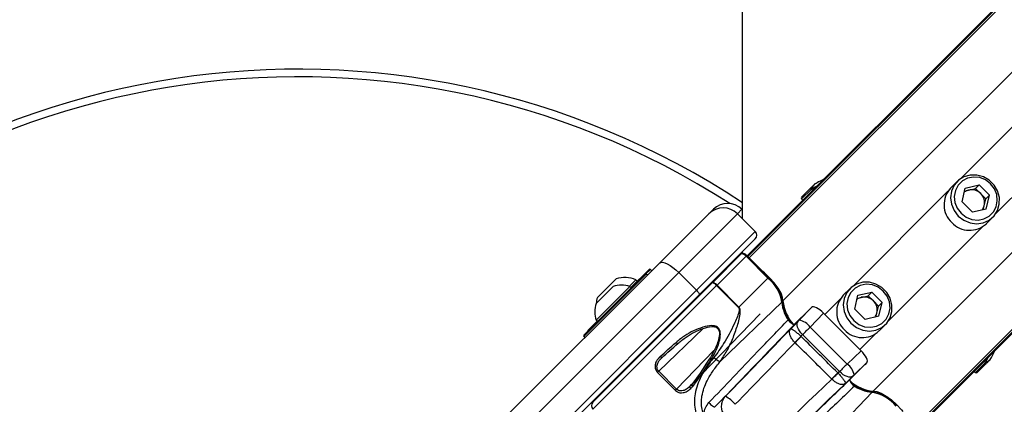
# Paper-space layout 'Surface Plate' of a CAD drawing. Header units: millimetres. Extents: x 2658 to 18042, y 1128 to 16227.
# Tile 31 of 64: x 3456 to 3846, y 10391 to 10544. Entities that reach past the tile are written whole.
import ezdxf

# ---------------------------------------------------------------- set-up
doc = ezdxf.new("R2010")
doc.units = ezdxf.units.MM
doc.layers.add('COMPONENT_GEOMETRY', color=7, linetype='Continuous')
doc.styles.add('SLDTEXTSTYLE1', font='TXT', dxfattribs={"width": 0.75})
doc.dimstyles.new('SLDDIMSTYLE0', dxfattribs={"dimtxt": 100, "dimasz": 6.604, "dimexe": 0, "dimexo": 0.0625, "dimgap": 25, "dimtad": 0, "dimtih": 1, "dimtoh": 1, "dimdec": 0, "dimlfac": 0.5, "dimrnd": 1e-09, "dimzin": 12, "dimdsep": 46, "dimtxsty": 'SLDTEXTSTYLE1', "dimsah": 1, "dimcen": 0.09, "dimadec": 0, "dimazin": 3, "dimtfac": 1, "dimtdec": 0, "dimtofl": 0, "dimtmove": 0, "dimatfit": 3, "dimfxl": 1, "dimfrac": 2, "dimtolj": 1, "dimtzin": 12, "dimarcsym": 0})

# ---------------------------------------------------------------- blocks, each defined once
blk = doc.blocks.new('_D_7')
at = {"layer": 'COMPONENT_GEOMETRY', "color": 7, "ltscale": 2}
for p, q in [((8879.1, 12946.13), (8879.1, 8407.68)), ((3245.77, 10201.36), (3245.77, 8407.68)), ((3245.77, 8414.03), (5914.66, 8414.03)), ((8879.1, 8414.03), (6210.21, 8414.03))]:
    blk.add_line(p, q, dxfattribs=at)
for points in [[(3245.77, 8414.03), (3252.37, 8413.02), (3252.37, 8415.05)], [(8879.1, 8414.03), (8872.5, 8415.05), (8872.5, 8413.02)]]:
    blk.add_solid(points, dxfattribs=at)
at = {"layer": 'COMPONENT_GEOMETRY', "color": 7, "ltscale": 2, "insert": (5914.66, 8463.56), "char_height": 100, "attachment_point": 1, "style": 'SLDTEXTSTYLE1'}
blk.add_mtext('2817', dxfattribs=at)

psp = doc.layouts.new('Surface Plate')

# ---------------------------------------------------------------- linework, layer by layer
at = {"color": 8, "linetype": 'Continuous', "lineweight": 25, "ltscale": 2}
for p, q in [((3744.66, 10449.12), (4955.3, 11659.75)), ((3758.09, 10432), (4972.74, 11646.65)), ((3793.87, 10396.22), (5008.52, 11610.87)), ((3810.99, 10382.79), (5021.35, 11593.15)), ((3744.16, 10449.62), (4729.79, 11435.25)), ((3811.49, 10382.29), (4801.98, 11372.78)), ((3828.4, 10480.46), (4663.35, 11315.4)), ((3842.33, 10466.53), (4677.27, 11301.48)), ((3765.47, 10472.49), (3769.22, 10476.24)), ((3785.87, 10437.93), (3823.48, 10475.54)), ((3741.84, 10468.36), (3740.06, 10466.58)), ((3799.8, 10424), (3837.41, 10461.61)), ((3743.46, 10449.75), (3743.74, 10450.04)), ((3703.93, 10442.61), (3679.18, 10417.86)), ((3705.57, 10444.53), (3703.75, 10442.71)), ((3752.14, 10441.07), (3752.42, 10441.36)), ((3682.77, 10389.06), (3731.79, 10438.09)), ((3774.64, 10426.69), (3780.95, 10433.01)), ((3708.83, 10404.16), (3726.44, 10421.09)), ((3788.56, 10412.77), (3794.87, 10419.08)), ((3730.72, 10412.34), (3715.96, 10397.02)), ((3834.36, 10403.61), (3838.11, 10407.35)), ((3721.2, 10398.11), (3722.02, 10398.97))]:
    psp.add_line(p, q, dxfattribs=at)
at = {"color": 7, "linetype": 'Continuous', "lineweight": 25, "ltscale": 2}
for p, q in [((3743.88, 10449.9), (4714, 11420.01)), ((3811.77, 10382.02), (4033.9, 10604.14)), ((3769.04, 10476.75), (3765.48, 10473.19)), ((3770.77, 10478.4), (3770.74, 10478.38)), ((3827.14, 10479.41), (3824.53, 10476.8)), ((3829.05, 10471.33), (3830.35, 10476.78)), ((3830.35, 10476.78), (3835.8, 10478.08)), ((3831.63, 10475.98), (3834.35, 10476.64)), ((3834.35, 10476.64), (3835.8, 10478.08)), ((3836.43, 10474.56), (3834.35, 10476.64)), ((3839.95, 10473.93), (3835.8, 10478.08)), ((3765.47, 10472.49), (3765.97, 10471.98)), ((3830.07, 10475.61), (3831.63, 10475.98)), ((3838.5, 10472.48), (3836.43, 10474.56)), ((3837.85, 10469.76), (3838.5, 10472.48)), ((3838.5, 10472.48), (3839.95, 10473.93)), ((3838.65, 10468.48), (3839.95, 10473.93)), ((3728.75, 10466.58), (3730.53, 10468.36)), ((3741.88, 10468.32), (3741.84, 10468.36)), ((3829.05, 10471.33), (3833.2, 10467.18)), ((3838.65, 10468.48), (3833.2, 10467.18)), ((3837.48, 10468.2), (3837.85, 10469.76)), ((3709.21, 10447.04), (3728.75, 10466.58)), ((3740.06, 10466.58), (3716.8, 10443.32)), ((3747.13, 10459.51), (3740.06, 10466.58)), ((3838.67, 10462.66), (3841.28, 10465.27)), ((3723.87, 10436.24), (3747.13, 10459.51)), ((3747.13, 10456.68), (3724.8, 10434.35)), ((3741.57, 10450.69), (3730.1, 10439.23)), ((3731.98, 10438.27), (3743.46, 10449.75)), ((3741.88, 10451.43), (3741.88, 10450.88)), ((3752.14, 10441.07), (3743.46, 10449.75)), ((3752.42, 10441.36), (3743.74, 10450.04)), ((3649.23, 10387.06), (3709.21, 10447.04)), ((3716.8, 10443.32), (3656.82, 10383.34)), ((3679.18, 10418.42), (3703.36, 10442.61)), ((3697.85, 10437.38), (3705, 10444.53)), ((3704.35, 10442.18), (3703.93, 10442.61)), ((3706.14, 10443.97), (3705.57, 10444.53)), ((3723.87, 10436.24), (3716.8, 10443.32)), ((3740.66, 10429.59), (3752.14, 10441.07)), ((3730.04, 10439.17), (3682.77, 10391.89)), ((3684.01, 10424.34), (3697.45, 10437.77)), ((3684.02, 10431.05), (3690.74, 10437.76)), ((3684.53, 10433.4), (3691.96, 10440.82)), ((3697.24, 10437.84), (3699.8, 10440.4)), ((3697.99, 10437.23), (3697.45, 10437.77)), ((3700.34, 10439.87), (3699.8, 10440.4)), ((3730.1, 10439.23), (3730.04, 10439.17)), ((3731.79, 10438.09), (3731.98, 10438.27)), ((3731.79, 10438.09), (3740.47, 10429.41)), ((3740.66, 10429.59), (3731.98, 10438.27)), ((3663.89, 10376.27), (3723.87, 10436.24)), ((3724.8, 10434.35), (3664.82, 10374.37)), ((3784.61, 10436.88), (3782, 10434.27)), ((3786.51, 10428.79), (3787.81, 10434.25)), ((3787.54, 10433.08), (3789.09, 10433.45)), ((3787.81, 10434.25), (3793.27, 10435.55)), ((3789.09, 10433.45), (3791.82, 10434.1)), ((3791.82, 10434.1), (3793.27, 10435.55)), ((3793.9, 10432.03), (3791.82, 10434.1)), ((3797.42, 10431.4), (3793.27, 10435.55)), ((3733.21, 10407.99), (3757.68, 10431.6)), ((3740.66, 10429.59), (3740.47, 10429.41)), ((3764.54, 10424.42), (3769.42, 10429.47)), ((3769.42, 10429.47), (3768.56, 10428.61)), ((3795.97, 10429.95), (3793.9, 10432.03)), ((3795.32, 10427.22), (3795.97, 10429.95)), ((3795.97, 10429.95), (3797.42, 10431.4)), ((3796.12, 10425.95), (3797.42, 10431.4)), ((3713.33, 10422.6), (3719.01, 10428.28)), ((3722, 10398.93), (3749, 10426.96)), ((3768.62, 10428.67), (3762.72, 10422.77)), ((3774.17, 10427.16), (3768.87, 10421.67)), ((3774.17, 10427.16), (3789.03, 10412.3)), ((3786.51, 10428.79), (3790.66, 10424.64)), ((3796.12, 10425.95), (3790.66, 10424.64)), ((3794.95, 10425.67), (3795.32, 10427.22)), ((3680.82, 10420.35), (3684.41, 10423.94)), ((3684.01, 10424.34), (3684.55, 10423.8)), ((3713.4, 10422.53), (3713.19, 10422.74)), ((3713.4, 10422.53), (3713.19, 10422.74)), ((3715.12, 10424.38), (3714.97, 10424.52)), ((3715.12, 10424.38), (3714.97, 10424.52)), ((3761.14, 10420.92), (3764.05, 10423.91)), ((3768.87, 10421.67), (3783.54, 10407)), ((3796.14, 10420.13), (3798.75, 10422.74)), ((3679.18, 10417.86), (3679.6, 10417.43)), ((3765.87, 10418.66), (3765.22, 10417.99)), ((3765.22, 10417.99), (3765.28, 10417.93)), ((3780.53, 10404), (3765.87, 10418.66)), ((3762.87, 10415.51), (3762.84, 10415.53)), ((3783.54, 10407), (3789.03, 10412.3)), ((3697.07, 10406.34), (3699.19, 10408.45)), ((3699.05, 10408.6), (3699.26, 10408.38)), ((3699.05, 10408.6), (3699.26, 10408.38)), ((3727.82, 10407.31), (3725.33, 10403.38)), ((3725.77, 10402.79), (3728.31, 10406.71)), ((3790.55, 10406.76), (3784.64, 10400.85)), ((3791.34, 10407.55), (3786.29, 10402.67)), ((3791.34, 10407.55), (3790.49, 10406.7)), ((3838.62, 10407.17), (3835.06, 10403.61)), ((3840.24, 10408.86), (3840.42, 10409.18)), ((3708.83, 10404.16), (3708.36, 10403.7)), ((3708.36, 10403.7), (3715.5, 10396.56)), ((3715.96, 10397.02), (3708.83, 10404.16)), ((3725.33, 10403.38), (3722, 10398.93)), ((3722.36, 10398.16), (3725.77, 10402.79)), ((3779.82, 10403.49), (3779.91, 10403.4)), ((3779.91, 10403.4), (3780.53, 10404)), ((3785.78, 10402.18), (3782.84, 10399.32)), ((3833.85, 10404.1), (3834.36, 10403.61)), ((3777.45, 10401.01), (3777.4, 10401.06)), ((3715.5, 10396.56), (3715.96, 10397.02)), ((3735.33, 10394.21), (3731.24, 10390.11)), ((3769.86, 10371.34), (3793.47, 10395.81))]:
    psp.add_line(p, q, dxfattribs=at)
at = {"color": 7, "linetype": 'Continuous', "lineweight": 25, "ltscale": 2, "flags": 128}
for points in [[(3741.97, 12948.67), (3741.95, 11667.47), (3741.88, 10464.75)], [(3827.56, 10465.69), (3829.72, 10464.03), (3832.21, 10462.99), (3834.84, 10462.64), (3837.43, 10463), (3839.78, 10464.06), (3841.72, 10465.74), (3843.1, 10467.9), (3843.82, 10470.4), (3843.83, 10473.03), (3843.12, 10475.62), (3841.76, 10477.96), (3839.83, 10479.89), (3837.49, 10481.25), (3834.9, 10481.96), (3832.27, 10481.95), (3829.77, 10481.23), (3827.61, 10479.85), (3825.93, 10477.91), (3824.87, 10475.56), (3824.51, 10472.97), (3824.86, 10470.34), (3825.9, 10467.85), (3827.56, 10465.69)], [(3828.65, 10466.78), (3830.64, 10465.27), (3832.94, 10464.35), (3835.37, 10464.1), (3837.73, 10464.54), (3839.83, 10465.64), (3841.49, 10467.3), (3842.59, 10469.4), (3843.03, 10471.76), (3842.78, 10474.19), (3841.86, 10476.49), (3840.35, 10478.48), (3838.36, 10479.99), (3836.06, 10480.91), (3833.63, 10481.16), (3831.27, 10480.72), (3829.17, 10479.62), (3827.51, 10477.96), (3826.41, 10475.86), (3825.97, 10473.5), (3826.22, 10471.07), (3827.13, 10468.77), (3828.65, 10466.78)], [(3769.22, 10476.24), (3769.16, 10476.31), (3769.1, 10476.39), (3769.06, 10476.46), (3769.03, 10476.53), (3769.01, 10476.6), (3769.01, 10476.66), (3769.02, 10476.71), (3769.04, 10476.75)], [(3709.21, 10447.04), (3709.69, 10447.31), (3710.38, 10447.35), (3711.23, 10447.16), (3712.23, 10446.75), (3713.33, 10446.13), (3714.48, 10445.33), (3715.66, 10444.38), (3716.8, 10443.32)], [(3758.09, 10432), (3757.96, 10433.38), (3757.31, 10435.11), (3756.18, 10437.08), (3754.64, 10439.17), (3752.79, 10441.23), (3750.75, 10443.14), (3750.09, 10443.69)], [(3731.98, 10438.27), (3731.69, 10438.54), (3731.4, 10438.78), (3731.11, 10438.98), (3730.84, 10439.14), (3730.6, 10439.24), (3730.39, 10439.3), (3730.22, 10439.29), (3730.1, 10439.23)], [(3785.03, 10423.16), (3787.18, 10421.5), (3789.67, 10420.45), (3792.31, 10420.1), (3794.9, 10420.47), (3797.25, 10421.53), (3799.18, 10423.21), (3800.56, 10425.37), (3801.29, 10427.86), (3801.29, 10430.5), (3800.59, 10433.09), (3799.22, 10435.43), (3797.3, 10437.35), (3794.95, 10438.72), (3792.37, 10439.42), (3789.73, 10439.42), (3787.24, 10438.69), (3785.08, 10437.31), (3783.4, 10435.38), (3782.34, 10433.03), (3781.97, 10430.44), (3782.32, 10427.8), (3783.37, 10425.31), (3785.03, 10423.16)], [(3786.12, 10424.25), (3788.11, 10422.73), (3790.41, 10421.81), (3792.84, 10421.56), (3795.2, 10422.01), (3797.29, 10423.1), (3798.96, 10424.77), (3800.06, 10426.87), (3800.5, 10429.22), (3800.25, 10431.65), (3799.33, 10433.95), (3797.81, 10435.94), (3795.82, 10437.46), (3793.52, 10438.38), (3791.09, 10438.63), (3788.74, 10438.19), (3786.64, 10437.09), (3784.97, 10435.42), (3783.88, 10433.33), (3783.43, 10430.97), (3783.68, 10428.54), (3784.6, 10426.24), (3786.12, 10424.25)], [(3723.87, 10436.24), (3724.13, 10435.96), (3724.37, 10435.67), (3724.57, 10435.38), (3724.73, 10435.1), (3724.83, 10434.85), (3724.88, 10434.64), (3724.87, 10434.47), (3724.8, 10434.35)], [(3765.87, 10418.66), (3765.22, 10419.37), (3764.65, 10420.12), (3764.2, 10420.89), (3763.88, 10421.63), (3763.7, 10422.33), (3763.66, 10422.96), (3763.78, 10423.49), (3764.05, 10423.91)], [(3765.22, 10417.99), (3764.95, 10417.71), (3764.66, 10417.41), (3764.37, 10417.11), (3764.07, 10416.8), (3763.76, 10416.48), (3763.45, 10416.17), (3763.14, 10415.85), (3762.84, 10415.53)], [(3765.28, 10417.93), (3765, 10417.65), (3764.71, 10417.36), (3764.41, 10417.06), (3764.11, 10416.76), (3763.8, 10416.44), (3763.49, 10416.13), (3763.18, 10415.82), (3762.87, 10415.51)], [(3716.39, 10415.13), (3716.35, 10415.11), (3716.3, 10415.11), (3716.22, 10415.14), (3716.13, 10415.19), (3716.03, 10415.26), (3715.93, 10415.35), (3715.81, 10415.46), (3715.7, 10415.58)], [(3710.16, 10409.62), (3710.11, 10409.58), (3710.04, 10409.57), (3709.95, 10409.59), (3709.85, 10409.62), (3709.74, 10409.69), (3709.62, 10409.77), (3709.51, 10409.87), (3709.4, 10409.98)], [(3727.82, 10407.31), (3727.78, 10407.3), (3727.77, 10407.26), (3727.8, 10407.2), (3727.85, 10407.12), (3727.94, 10407.03), (3728.05, 10406.93), (3728.17, 10406.82), (3728.31, 10406.71)], [(3790.55, 10406.76), (3790.54, 10406.75), (3790.54, 10406.75), (3790.53, 10406.74), (3790.52, 10406.73), (3790.51, 10406.72), (3790.5, 10406.72), (3790.5, 10406.71), (3790.49, 10406.7)], [(3838.11, 10407.35), (3838.18, 10407.29), (3838.26, 10407.23), (3838.33, 10407.19), (3838.4, 10407.16), (3838.47, 10407.14), (3838.53, 10407.14), (3838.58, 10407.15), (3838.62, 10407.17)], [(3725.77, 10402.79), (3725.61, 10402.89), (3725.48, 10402.99), (3725.36, 10403.09), (3725.28, 10403.18), (3725.23, 10403.26), (3725.23, 10403.32), (3725.26, 10403.37), (3725.33, 10403.38)], [(3779.82, 10403.49), (3779.54, 10403.21), (3779.25, 10402.92), (3778.95, 10402.62), (3778.65, 10402.31), (3778.34, 10402), (3778.02, 10401.69), (3777.71, 10401.37), (3777.4, 10401.06)], [(3779.91, 10403.4), (3779.63, 10403.12), (3779.33, 10402.84), (3779.03, 10402.55), (3778.71, 10402.24), (3778.4, 10401.94), (3778.08, 10401.63), (3777.76, 10401.32), (3777.45, 10401.01)], [(3785.78, 10402.18), (3785.36, 10401.91), (3784.83, 10401.8), (3784.2, 10401.83), (3783.5, 10402.01), (3782.76, 10402.33), (3781.99, 10402.78), (3781.24, 10403.35), (3780.53, 10404)], [(3721.54, 10397.32), (3721.44, 10397.44), (3721.34, 10397.55), (3721.27, 10397.67), (3721.21, 10397.78), (3721.17, 10397.89), (3721.16, 10397.98), (3721.17, 10398.05), (3721.2, 10398.11)], [(3722.36, 10398.16), (3722.25, 10398.27), (3722.15, 10398.39), (3722.08, 10398.5), (3722.02, 10398.61), (3721.98, 10398.72), (3721.96, 10398.81), (3721.97, 10398.88), (3722, 10398.93)], [(3752.89, 10377.38), (3755.97, 10380.36), (3759.05, 10383.33), (3762.12, 10386.3), (3765.19, 10389.26), (3768.25, 10392.22), (3771.31, 10395.17), (3774.36, 10398.12), (3777.4, 10401.06)], [(3782.84, 10399.32), (3779.52, 10396.11), (3776.19, 10392.9), (3772.86, 10389.68), (3769.52, 10386.45), (3766.17, 10383.22), (3762.82, 10379.98), (3759.46, 10376.74), (3756.1, 10373.48)], [(3793.87, 10396.22), (3795.25, 10396.09), (3796.98, 10395.44), (3798.95, 10394.31), (3801.04, 10392.77), (3803.1, 10390.92), (3805.01, 10388.88), (3805.56, 10388.22)], [(3728.75, 10391.75), (3729.05, 10391.37), (3729.41, 10391.01), (3729.79, 10390.68), (3730.17, 10390.4), (3730.53, 10390.19), (3730.84, 10390.07), (3731.08, 10390.04), (3731.24, 10390.11)]]:
    psp.add_lwpolyline(points, dxfattribs=at)
at = {"color": 7, "linetype": 'Continuous', "lineweight": 25, "ltscale": 4}
for centre, radius, start, end in [((3565.77, 10203.9), 320, 56.5678, 225), ((3565.77, 10203.9), 317, 57.3009, 225), ((3770.72, 10478.04), 0.272, 112.0251, 134.8295), ((3831.6, 10470.16), 9.7, 136.7532, 226.7978), ((3832.75, 10470.96), 5.15, 44.3781, 102.5937), ((3765.83, 10472.84), 0.5, 135, 224), ((3832.69, 10471.52), 4.59, 103.34, 126.1805), ((3832.83, 10470.88), 5.15, 347.4063, 45.6219), ((3734.4, 10460.92), 8, 45, 135), ((3736.19, 10462.71), 8, 45, 135), ((3833.39, 10470.82), 4.59, 323.8195, 346.66), ((3832.03, 10469.73), 9.7, 223.2022, 313.2468), ((3745.72, 10458.09), 2, 315, 45), ((3695.32, 10430.04), 11.29, 66.6102, 107.2991), ((3703.64, 10442.32), 0.4, 45, 135), ((3705.29, 10444.25), 0.4, 45, 135), ((3742.3, 10428.96), 15.6, 9.7384, 50.9043), ((3743.09, 10429.88), 14.75, 9.7385, 50.904), ((3694.11, 10427.68), 10.63, 71.6616, 108.4591), ((3729.72, 10436.68), 2.5, 34.1345, 82.6475), ((3695.32, 10430.04), 11.29, 162.7009, 174.621), ((3789.06, 10427.62), 9.7, 136.7532, 226.7978), ((3790.15, 10428.98), 4.59, 103.3408, 126.1796), ((3790.22, 10428.43), 5.15, 44.3781, 102.5937), ((3694.11, 10427.68), 10.63, 161.5409, 198.3384), ((3757.32, 10431.97), 0.515, 313.9047, 52.2094), ((3774.16, 10433.97), 16.6, 185.5139, 221.8251), ((3774.09, 10433.56), 16.07, 185.554, 222.0631), ((3790.29, 10428.35), 5.15, 347.4063, 45.6219), ((3719.72, 10427.57), 1, 109.1581, 135), ((3790.85, 10428.28), 4.59, 323.8204, 346.6592), ((3763.19, 10417.51), 7.04, 36.2314, 78.9264), ((3679.46, 10418.14), 0.4, 135, 225), ((3681.1, 10420.07), 0.4, 135, 195), ((3789.49, 10427.19), 9.7, 223.2022, 313.2468), ((3697.78, 10405.63), 1, 135, 160.8419), ((3737.06, 10416.69), 9.51, 228.1574, 246.0795), ((3779.38, 10401.32), 7.04, 11.0736, 53.7686), ((3839.91, 10408.85), 0.272, 315.1705, 337.9749), ((3834.71, 10403.97), 0.5, 226, 315), ((3795.43, 10412.23), 16.08, 227.9062, 264.4409), ((3795.82, 10412.18), 16.49, 228.5081, 264.5421), ((3727.23, 10380.42), 16, 41.5755, 59.5637), ((3793.84, 10395.45), 0.515, 37.7906, 136.0953), ((3790.83, 10380.43), 15.6, 39.0957, 80.2616), ((3791.75, 10381.23), 14.75, 39.096, 80.2615), ((3684.18, 10390.48), 2, 135, 225)]:
    psp.add_arc(centre, radius, start, end, dxfattribs=at)
at = {"color": 8, "linetype": 'Continuous', "lineweight": 25, "ltscale": 4}
for centre, radius, start, end in [((3771.08, 10432.32), 13.43, 183.0623, 220.1628), ((3794.41, 10409.65), 13.87, 231.6419, 266.1262)]:
    psp.add_arc(centre, radius, start, end, dxfattribs=at)
at = {"color": 7, "linetype": 'Continuous', "lineweight": 25, "ltscale": 4}
for centre, major_axis, ratio, start_param, end_param in [((3742.98, 10449.28), (-1.41, 1.41), 0.336637, 4.712389, 6.283185), ((3772.96, 10425.93), (-3.53, 3.54), 0.344879, 4.715168, 6.283824), ((3715.86, 10376.72), (226.11, 233.7), 0.005671, 4.941789, 4.942062), ((3764.39, 10424.27), (0.695, 0.719), 0.005673, 4.188182, 4.920396), ((3767.99, 10420.79), (4.23, 4.25), 0.000946, 4.188273, 4.920487), ((3715.86, 10376.72), (226.11, 233.7), 0.005671, 4.792781, 4.908167), ((17147.15, -3501.6), (-17804.88, 18161.45), 0.011404, 5.573167, 5.574404), ((3723.71, 10427.32), (41.18, 38.02), 0.058799, 4.303623, 4.462721), ((3724.25, 10426.73), (40.61, 37.45), 0.059649, 4.303691, 4.462789), ((3719.45, 10373.24), (229.7, 237.18), 0.005499, 4.792789, 4.896869), ((17145.38, -3503.37), (-17803.07, 18163.17), 0.011234, 5.573169, 5.574406), ((3787.8, 10411.09), (3.54, -3.53), 0.344879, 6.282547, 7.851202), ((3782.66, 10406.12), (4.25, 4.23), 0.000946, 1.362699, 2.094912), ((3786.14, 10402.52), (0.719, 0.695), 0.005673, 1.36279, 2.095003), ((3736.58, 10414.43), (38.39, 39.67), 0.00596, 4.294104, 4.316765), ((3737.15, 10413.88), (38.96, 40.24), 0.005875, 4.294107, 4.316768)]:
    psp.add_ellipse(centre, major_axis=major_axis, ratio=ratio, start_param=start_param, end_param=end_param, dxfattribs=at)
at = {"color": 7, "linetype": 'Continuous', "lineweight": 25, "ltscale": 2}
for points, knots in [([(3774.23, 10480.24), (3774.12, 10480.19), (3773.28, 10479.78), (3772.07, 10479.13), (3771.07, 10478.57), (3770.77, 10478.4)], [0, 0, 0, 0, 0.0905914, 0.7268412, 1, 1, 1, 1]), ([(3770.53, 10478.24), (3770.51, 10478.22), (3770.46, 10478.17), (3770.26, 10477.97), (3769.8, 10477.51), (3769.37, 10477.07), (3769.08, 10476.79), (3769.04, 10476.75)], [0, 0, 0, 0, 0.045359, 0.125636, 0.375674, 0.924104, 1, 1, 1, 1]), ([(3769.22, 10476.24), (3769.25, 10476.29), (3769.43, 10476.55), (3769.7, 10476.96), (3770.03, 10477.45), (3770.25, 10477.78), (3770.42, 10478.02), (3770.54, 10478.2), (3770.6, 10478.27), (3770.62, 10478.3)], [0, 0, 0, 0, 0.070098, 0.395113, 0.587114, 0.731038, 0.841655, 0.936352, 1, 1, 1, 1]), ([(3770.75, 10478.39), (3770.75, 10478.39), (3770.67, 10478.35), (3770.6, 10478.29), (3770.53, 10478.24)], [0, 0, 0, 0, 0.028672, 1, 1, 1, 1]), ([(3770.62, 10478.3), (3770.66, 10478.33), (3770.7, 10478.37), (3770.75, 10478.39), (3770.75, 10478.39)], [0, 0, 0, 0, 0.9715, 1, 1, 1, 1]), ([(3743.74, 10450.04), (3743.61, 10450.16), (3743.31, 10450.44), (3742.78, 10450.78), (3742.31, 10450.95), (3741.85, 10450.9), (3741.66, 10450.76), (3741.57, 10450.69)], [0, 0, 0, 0, 0.18458, 0.427061, 0.715565, 0.862317, 1, 1, 1, 1]), ([(3740.47, 10429.41), (3740.53, 10429.34), (3740.59, 10429.27), (3740.68, 10429.05), (3740.77, 10428.52), (3740.34, 10426.31), (3738.29, 10421.76), (3735.12, 10415.56), (3732.05, 10411.41), (3730.72, 10409.6)], [0, 0, 0, 0, 0.0107829, 0.013401, 0.03115, 0.0817953, 0.3127839, 0.7016064, 1, 1, 1, 1]), ([(3733.21, 10407.99), (3734.12, 10409.37), (3736.02, 10412.21), (3738.26, 10417.06), (3740.07, 10422.19), (3741.2, 10426.12), (3741.18, 10428.53), (3740.94, 10429.25), (3740.75, 10429.49), (3740.66, 10429.59)], [0, 0, 0, 0, 0.216044, 0.446069, 0.676223, 0.906069, 0.960965, 0.982482, 1, 1, 1, 1]), ([(3728.31, 10406.71), (3729.69, 10408.89), (3731.53, 10411.8), (3732.94, 10416.01), (3733.36, 10418.23), (3733.22, 10419.98), (3732.82, 10420.99), (3732.13, 10421.68), (3731.18, 10422.13), (3729.17, 10422.35), (3726.17, 10421.66), (3722.59, 10420.22), (3718.98, 10418.22), (3716.84, 10416.49), (3715.7, 10415.58)], [0, 0, 0, 0, 0.222874, 0.298065, 0.381908, 0.415141, 0.448594, 0.472737, 0.496842, 0.538164, 0.643632, 0.757365, 0.871238, 1, 1, 1, 1]), ([(3716.39, 10415.13), (3717.48, 10416.02), (3720.51, 10418.48), (3725.14, 10420.82), (3729.17, 10421.93), (3731.06, 10421.81), (3731.94, 10421.42), (3732.52, 10420.84), (3732.75, 10420.26), (3732.9, 10419.57), (3732.95, 10418.23), (3732.47, 10416.15), (3731, 10412.17), (3729.18, 10409.39), (3727.82, 10407.31)], [0, 0, 0, 0, 0.12991, 0.359387, 0.464768, 0.505001, 0.527937, 0.55068, 0.57841, 0.582677, 0.615146, 0.698783, 0.774581, 1, 1, 1, 1]), ([(3728.75, 10391.75), (3735.14, 10398.42), (3745.6, 10409.36), (3756.07, 10420.31), (3760.15, 10424.57)], [0, 0, 0, 0, 0.6106729, 1, 1, 1, 1]), ([(3762.72, 10422.77), (3758.64, 10418.53), (3748.14, 10407.64), (3737.65, 10396.76), (3731.24, 10390.11)], [0, 0, 0, 0, 0.388948, 1, 1, 1, 1]), ([(3760.15, 10424.57), (3760.27, 10424.41), (3760.5, 10424.07), (3760.98, 10423.58), (3761.49, 10423.15), (3761.98, 10422.84), (3762.39, 10422.69), (3762.62, 10422.69), (3762.7, 10422.75), (3762.72, 10422.77)], [0, 0, 0, 0, 0.157053, 0.314101, 0.471127, 0.628134, 0.785055, 0.942015, 1, 1, 1, 1]), ([(3762.84, 10415.53), (3762.47, 10415.93), (3761.73, 10416.74), (3761, 10418.05), (3760.64, 10419.29), (3760.7, 10420.26), (3760.97, 10420.74), (3761.14, 10420.92), (3761.14, 10420.92)], [0, 0, 0, 0, 0.184505, 0.375522, 0.581518, 0.80931, 0.99434, 1, 1, 1, 1]), ([(3761.14, 10420.92), (3761.14, 10420.92), (3761.19, 10420.97), (3761.4, 10420.97), (3761.99, 10420.68), (3762.91, 10420.03), (3764.02, 10419.11), (3764.82, 10418.36), (3765.22, 10417.99)], [0, 0, 0, 0, 0.005652, 0.19056, 0.418482, 0.62469, 0.815703, 1, 1, 1, 1]), ([(3709.4, 10409.98), (3708.84, 10409.4), (3707.93, 10408.44), (3707.38, 10406.78), (3707.39, 10405.49), (3707.73, 10404.45), (3708.16, 10403.94), (3708.36, 10403.7)], [0, 0, 0, 0, 0.343374, 0.565907, 0.738592, 0.878697, 1, 1, 1, 1]), ([(3840.42, 10409.18), (3840.59, 10409.47), (3841.14, 10410.46), (3841.74, 10411.59), (3842.1, 10412.34), (3842.11, 10412.36)], [0, 0, 0, 0, 0.2885019, 0.9750209, 1, 1, 1, 1]), ([(3708.83, 10404.16), (3708.67, 10404.35), (3708.33, 10404.76), (3708.11, 10405.65), (3708.2, 10406.75), (3708.8, 10408.21), (3709.64, 10409.09), (3710.16, 10409.62)], [0, 0, 0, 0, 0.112577, 0.245381, 0.414976, 0.641272, 1, 1, 1, 1]), ([(3730.72, 10409.6), (3729.68, 10408.26), (3727.6, 10405.58), (3724.72, 10400.58), (3722.82, 10394.81), (3723.03, 10388.43), (3725.06, 10383.43), (3727.23, 10380.98), (3728.03, 10380.08)], [0, 0, 0, 0, 0.1516873, 0.3031717, 0.5264864, 0.7117274, 0.8944425, 1, 1, 1, 1]), ([(3726.7, 10386.79), (3726.45, 10387.56), (3725.66, 10390.01), (3725.74, 10394.77), (3727.6, 10399.88), (3730.32, 10404.36), (3732.24, 10406.78), (3733.21, 10407.99)], [0, 0, 0, 0, 0.103954, 0.330894, 0.610164, 0.804938, 1, 1, 1, 1]), ([(3838.11, 10407.35), (3838.16, 10407.39), (3838.42, 10407.56), (3838.83, 10407.83), (3839.32, 10408.16), (3839.65, 10408.38), (3839.89, 10408.55), (3840.07, 10408.67), (3840.14, 10408.73), (3840.17, 10408.75)], [0, 0, 0, 0, 0.070098, 0.395113, 0.587114, 0.731038, 0.841655, 0.936352, 1, 1, 1, 1]), ([(3840.11, 10408.66), (3840.09, 10408.64), (3840.04, 10408.59), (3839.84, 10408.39), (3839.38, 10407.93), (3838.94, 10407.5), (3838.66, 10407.21), (3838.62, 10407.17)], [0, 0, 0, 0, 0.045359, 0.125636, 0.375674, 0.924104, 1, 1, 1, 1]), ([(3840.26, 10408.88), (3840.26, 10408.88), (3840.22, 10408.8), (3840.16, 10408.73), (3840.11, 10408.66)], [0, 0, 0, 0, 0.028672, 1, 1, 1, 1]), ([(3840.17, 10408.75), (3840.2, 10408.79), (3840.24, 10408.83), (3840.26, 10408.88), (3840.26, 10408.88)], [0, 0, 0, 0, 0.9715, 1, 1, 1, 1]), ([(3779.91, 10403.4), (3780.28, 10403), (3781.03, 10402.2), (3781.94, 10401.09), (3782.6, 10400.17), (3782.89, 10399.57), (3782.88, 10399.37), (3782.84, 10399.32), (3782.84, 10399.32)], [0, 0, 0, 0, 0.184206, 0.375151, 0.581318, 0.809266, 0.994377, 1, 1, 1, 1]), ([(3721.2, 10398.11), (3720.79, 10397.73), (3720, 10397.01), (3718.68, 10396.42), (3717.53, 10396.3), (3716.61, 10396.5), (3716.18, 10396.85), (3715.96, 10397.02)], [0, 0, 0, 0, 0.28397, 0.545541, 0.731756, 0.867422, 1, 1, 1, 1]), ([(3751.98, 10369.37), (3758.63, 10375.78), (3769.51, 10386.27), (3780.4, 10396.77), (3784.64, 10400.85)], [0, 0, 0, 0, 0.611052, 1, 1, 1, 1]), ([(3786.44, 10398.28), (3782.18, 10394.2), (3771.23, 10383.73), (3760.29, 10373.27), (3753.62, 10366.88)], [0, 0, 0, 0, 0.3893271, 1, 1, 1, 1]), ([(3782.84, 10399.32), (3782.83, 10399.31), (3782.65, 10399.15), (3782.18, 10398.88), (3781.2, 10398.82), (3779.97, 10399.18), (3778.66, 10399.9), (3777.85, 10400.65), (3777.45, 10401.01)], [0, 0, 0, 0, 0.005629, 0.190869, 0.418675, 0.624645, 0.815583, 1, 1, 1, 1]), ([(3784.64, 10400.85), (3784.6, 10400.78), (3784.53, 10400.65), (3784.64, 10400.27), (3784.89, 10399.8), (3785.28, 10399.3), (3785.76, 10398.81), (3786.16, 10398.47), (3786.38, 10398.32), (3786.44, 10398.28)], [0, 0, 0, 0, 0.156991, 0.313933, 0.470896, 0.627834, 0.784806, 0.941815, 1, 1, 1, 1]), ([(3715.5, 10396.56), (3715.77, 10396.34), (3716.3, 10395.9), (3717.39, 10395.57), (3718.72, 10395.6), (3720.23, 10396.15), (3721.1, 10396.93), (3721.54, 10397.32)], [0, 0, 0, 0, 0.142348, 0.284671, 0.473257, 0.728846, 1, 1, 1, 1]), ([(3735.58, 10385.97), (3735.15, 10386.47), (3734.31, 10387.48), (3733.73, 10389.39), (3733.76, 10391.34), (3734.34, 10393.02), (3735.04, 10393.86), (3735.33, 10394.21)], [0, 0, 0, 0, 0.211533, 0.421691, 0.632632, 0.847909, 1, 1, 1, 1]), ([(3726.7, 10386.79), (3726.71, 10386.89), (3726.78, 10387.88), (3727.21, 10389.74), (3728.24, 10391.08), (3728.75, 10391.75)], [0, 0, 0, 0, 0.058801, 0.535726, 1, 1, 1, 1])]:
    psp.add_open_spline(points, degree=3, knots=knots, dxfattribs=at)
at = {"color": 8, "linetype": 'Continuous', "lineweight": 25, "ltscale": 2}
for points in [[(3769.22, 10476.24), (3769.84, 10476.63), (3770.64, 10477.13), (3771.54, 10477.64), (3771.74, 10477.75)], [(3838.11, 10407.35), (3838.5, 10407.97), (3839, 10408.77), (3839.51, 10409.67), (3839.62, 10409.87)]]:
    psp.add_open_spline(points, degree=3, knots=[0, 0, 0, 0, 0.77264, 1, 1, 1, 1], dxfattribs=at)

# ---------------------------------------------------------------- dimensions: what is measured, and where the dimension line sits
at = {"layer": 'COMPONENT_GEOMETRY', "color": 7, "ltscale": 2}
dim = psp.add_linear_dim(base=(3245.77, 8414.03), p1=(8879.1, 12948.67), p2=(3245.77, 10203.9), dimstyle='SLDDIMSTYLE0', dxfattribs=at)
dim.commit()
dim.dimension.update_dxf_attribs({"geometry": '_D_7', "text_midpoint": (6062.44, 8414.03), "dimtype": 160})

doc.saveas('drawing.dxf')
